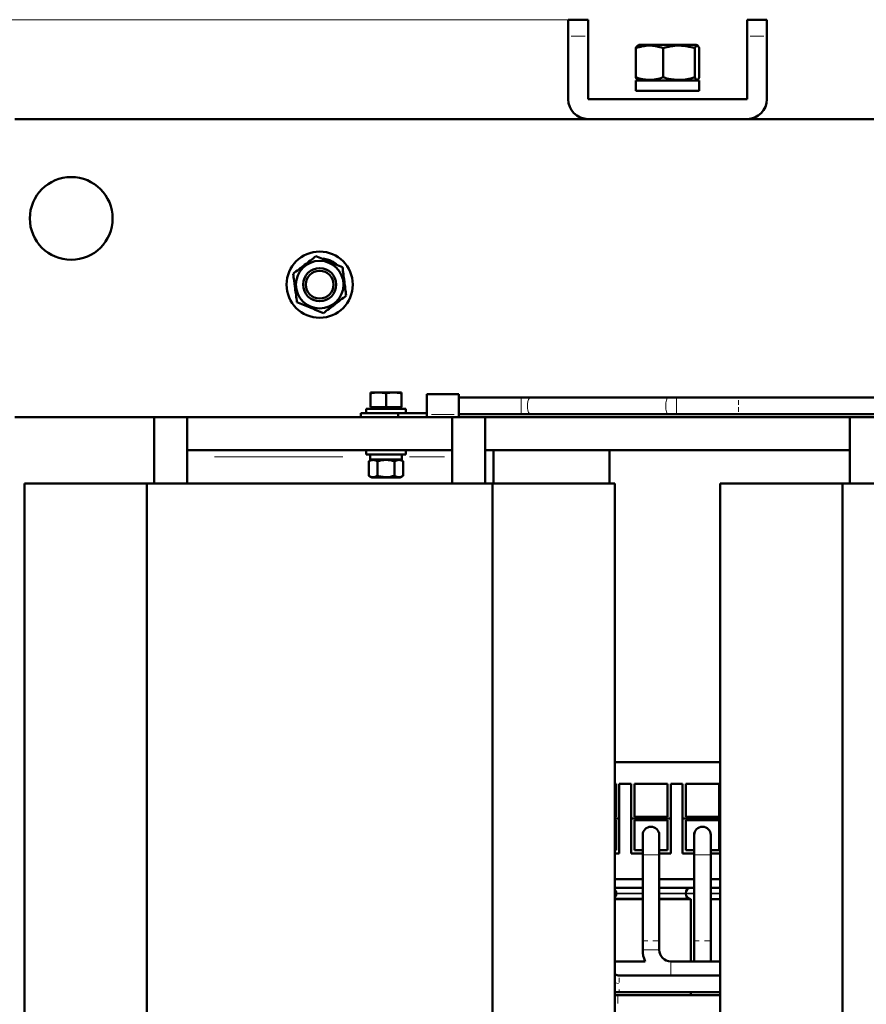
# Model space of a CAD drawing. Header units: millimetres. Extents: x 0 to 1485, y 0 to 2100.
# Tile 4 of 6: x 497 to 752, y 830 to 1127. Entities that reach past the tile are written whole.
import ezdxf

# ---------------------------------------------------------------- set-up
doc = ezdxf.new("R2010")
doc.units = ezdxf.units.MM
doc.header["$LTSCALE"] = 5
doc.linetypes.add('SLD-Сплошная', pattern=[0])
doc.styles.add('SLDTEXTSTYLE0', font='TXT', dxfattribs={"width": 0.7})
doc.styles.add('SLDTEXTSTYLE1', font='TXT', dxfattribs={"width": 0.7, "bigfont": 'bigfont'})
doc.dimstyles.new('SLDDIMSTYLE0', dxfattribs={"dimtxt": 25, "dimasz": 25, "dimexe": 0, "dimexo": 0.0625, "dimgap": 6.25, "dimtad": 2, "dimdec": 1, "dimrnd": 1e-09, "dimzin": 12, "dimdsep": 46, "dimtxsty": 'SLDTEXTSTYLE0', "dimsah": 1, "dimcen": 0.09, "dimadec": 0, "dimazin": 3, "dimtfac": 1, "dimtdec": 3, "dimtofl": 0, "dimtmove": 0, "dimatfit": 3, "dimfxl": 1, "dimfrac": 2, "dimtolj": 1, "dimtzin": 12, "dimarcsym": 0})

# ---------------------------------------------------------------- blocks, each defined once
blk = doc.blocks.new('_D')
at = {"color": 7, "linetype": 'SLD-Сплошная', "lineweight": 0}
for p, q in [((492.14, 1010.41), (492.14, 352.46)), ((1111.05, 846.27), (1111.05, 352.46)), ((492.14, 357.46), (1111.05, 357.46))]:
    blk.add_line(p, q, dxfattribs=at)
at = {"color": 7, "linetype": 'SLD-Сплошная', "lineweight": 18}
for points in [[(492.14, 357.46), (517.14, 353.61), (517.14, 361.3)], [(1111.05, 357.46), (1086.05, 361.3), (1086.05, 353.61)]]:
    blk.add_solid(points, dxfattribs=at)
at = {"color": 7, "linetype": 'SLD-Сплошная', "lineweight": 18, "insert": (791.82, 389.68), "char_height": 25, "attachment_point": 1, "style": 'SLDTEXTSTYLE1'}
blk.add_mtext('Ш', dxfattribs=at)
blk = doc.blocks.new('_D_1')
at = {"color": 7, "linetype": 'SLD-Сплошная', "lineweight": 0}
for p, q in [((662.09, 1127.46), (397.14, 1127.46)), ((402.14, 447.46), (402.14, 1127.46)), ((652.09, 447.46), (397.14, 447.46))]:
    blk.add_line(p, q, dxfattribs=at)
at = {"color": 7, "linetype": 'SLD-Сплошная', "lineweight": 18}
for points in [[(402.14, 1127.46), (398.3, 1102.46), (405.99, 1102.46)], [(402.14, 447.46), (405.99, 472.46), (398.3, 472.46)]]:
    blk.add_solid(points, dxfattribs=at)
at = {"color": 7, "linetype": 'SLD-Сплошная', "lineweight": 18, "insert": (369.92, 779.45), "char_height": 25, "attachment_point": 1, "rotation": 90, "style": 'SLDTEXTSTYLE1'}
blk.add_mtext('В', dxfattribs=at)

msp = doc.modelspace()

# ---------------------------------------------------------------- linework, layer by layer
at = {"color": 7, "linetype": 'SLD-Сплошная', "lineweight": 50}
for p, q in [((668.14, 1127.46), (662.14, 1127.46)), ((662.14, 1127.46), (662.14, 1122.46)), ((668.14, 1127.46), (668.14, 1122.46)), ((716.14, 1127.46), (722.14, 1127.46)), ((716.14, 1122.46), (716.14, 1127.46)), ((722.14, 1127.46), (722.14, 1122.46)), ((662.14, 1103.46), (662.14, 1122.46)), ((668.14, 1122.46), (668.14, 1103.46)), ((716.14, 1103.46), (716.14, 1122.46)), ((722.14, 1122.46), (722.14, 1103.46)), ((682.55, 1110.08), (682.55, 1118.84)), ((683.05, 1119.59), (683.04, 1119.58)), ((683.52, 1119.86), (683.05, 1119.59)), ((700.77, 1119.86), (683.52, 1119.86)), ((690.79, 1110.08), (690.79, 1118.84)), ((700.39, 1110.08), (700.39, 1118.84)), ((701.24, 1119.59), (700.77, 1119.86)), ((701.74, 1110.08), (701.74, 1118.84)), ((682.59, 1109.06), (682.59, 1105.96)), ((701.69, 1109.06), (682.59, 1109.06)), ((683.07, 1109.32), (683.52, 1109.06)), ((700.77, 1109.06), (701.22, 1109.32)), ((701.69, 1105.96), (701.69, 1109.06)), ((701.69, 1105.96), (682.59, 1105.96)), ((668.14, 1103.46), (716.14, 1103.46)), ((495.14, 1097.46), (668.14, 1097.46)), ((716.14, 1097.46), (668.14, 1097.46)), ((716.14, 1097.46), (878.14, 1097.46)), ((590.02, 1054.38), (590.19, 1054.81)), ((591.52, 1054.11), (592.2, 1053.61)), ((604.83, 1014.9), (602.5, 1014.9)), ((602.5, 1010.52), (602.5, 1014.64)), ((609.5, 1014.9), (604.83, 1014.9)), ((607.17, 1010.52), (607.17, 1014.64)), ((611.84, 1014.9), (609.5, 1014.9)), ((611.84, 1014.64), (611.84, 1010.52)), ((629.16, 1014.39), (619.45, 1014.39)), ((647.93, 1013.35), (629.16, 1013.35)), ((650.54, 1013.35), (647.93, 1013.35)), ((692.29, 1013.35), (650.54, 1013.35)), ((694.9, 1013.35), (692.29, 1013.35)), ((713.57, 1013.35), (694.9, 1013.35)), ((1098.55, 1013.35), (713.57, 1013.35)), ((599.54, 1008.63), (599.54, 1007.46)), ((601.17, 1009.92), (601.17, 1008.67)), ((601.17, 1009.92), (607.17, 1009.92)), ((602.5, 1010.52), (604.83, 1010.52)), ((604.17, 1008.67), (604.17, 1008.63)), ((604.83, 1010.52), (607.17, 1010.52)), ((607.17, 1010.52), (609.5, 1010.52)), ((607.17, 1009.92), (613.17, 1009.92)), ((609.5, 1010.52), (611.84, 1010.52)), ((610.17, 1008.63), (610.17, 1008.67)), ((610.85, 1007.46), (610.85, 1008.63)), ((611.3, 1009.92), (611.84, 1010.52)), ((613.17, 1008.67), (613.17, 1009.92)), ((629.16, 1008.35), (647.93, 1008.35)), ((647.93, 1008.35), (650.54, 1008.35)), ((650.54, 1008.35), (692.29, 1008.35)), ((692.29, 1008.35), (694.9, 1008.35)), ((694.9, 1008.35), (713.57, 1008.35)), ((713.57, 1008.35), (1098.55, 1008.35)), ((547.14, 1007.46), (495.14, 1007.46)), ((537.14, 987.46), (537.14, 1007.46)), ((547.14, 1007.46), (627.14, 1007.46)), ((547.14, 1007.46), (547.14, 997.46)), ((627.14, 997.46), (627.14, 1007.46)), ((627.14, 1007.45), (629.16, 1007.45)), ((757.14, 1007.46), (629.16, 1007.46)), ((637.14, 1007.46), (637.14, 987.46)), ((747.14, 987.46), (747.14, 1007.46)), ((547.14, 997.46), (627.14, 997.46)), ((547.14, 997.46), (547.14, 995.46)), ((601.17, 997.45), (601.17, 996.2)), ((607.17, 997.45), (601.17, 997.45)), ((601.17, 996.2), (607.17, 996.2)), ((602.39, 996.2), (602.39, 994.65)), ((604.17, 997.46), (604.17, 997.45)), ((613.17, 997.45), (607.17, 997.45)), ((607.17, 996.2), (613.17, 996.2)), ((610.17, 997.45), (610.17, 997.46)), ((611.94, 994.65), (611.94, 996.2)), ((613.17, 996.2), (613.17, 997.45)), ((627.14, 997.46), (627.14, 995.46)), ((637.14, 997.46), (747.14, 997.46)), ((639.64, 997.46), (639.64, 987.46)), ((674.64, 987.46), (674.64, 997.46)), ((547.14, 995.46), (547.14, 987.46)), ((602.86, 994.65), (601.97, 994.14)), ((601.97, 989.76), (601.97, 994.14)), ((611.94, 994.65), (602.39, 994.65)), ((604.57, 989.76), (604.57, 994.14)), ((609.77, 989.76), (609.77, 994.14)), ((612.37, 994.14), (611.48, 994.65)), ((612.37, 994.14), (612.37, 989.76)), ((627.14, 995.46), (627.14, 987.46)), ((498.03, 987.46), (498.03, 607.46)), ((498.03, 987.46), (534.97, 987.46)), ((534.97, 607.46), (534.97, 987.46)), ((534.97, 987.46), (639.32, 987.46)), ((601.97, 989.76), (602.86, 989.25)), ((607.17, 989.25), (602.86, 989.25)), ((611.48, 989.25), (607.17, 989.25)), ((611.48, 989.25), (612.37, 989.76)), ((639.32, 987.46), (639.32, 607.46)), ((639.32, 987.46), (676.26, 987.46)), ((676.26, 607.46), (676.26, 987.46)), ((708.03, 987.46), (708.03, 607.46)), ((708.03, 987.46), (744.97, 987.46)), ((744.97, 607.46), (744.97, 987.46)), ((744.97, 987.46), (849.32, 987.46)), ((676.26, 903.26), (708.03, 903.26)), ((676.59, 896.76), (676.26, 896.76)), ((676.59, 886.76), (676.59, 896.76)), ((677.59, 896.76), (681.14, 896.76)), ((677.59, 896.76), (677.59, 886.26)), ((681.14, 886.26), (681.14, 896.76)), ((692.14, 896.76), (682.14, 896.76)), ((682.14, 896.76), (682.14, 886.76)), ((692.14, 886.76), (692.14, 896.76)), ((693.14, 896.76), (696.69, 896.76)), ((693.14, 896.76), (693.14, 886.26)), ((696.69, 886.26), (696.69, 896.76)), ((707.69, 896.76), (697.69, 896.76)), ((697.69, 896.76), (697.69, 886.76)), ((707.69, 886.76), (707.69, 896.76)), ((676.26, 886.76), (676.59, 886.76)), ((677.59, 886.26), (676.26, 886.26)), ((677.59, 875.76), (677.59, 886.26)), ((693.14, 886.26), (681.14, 886.26)), ((681.14, 886.26), (681.14, 875.76)), ((682.14, 886.76), (692.14, 886.76)), ((693.14, 886.26), (693.14, 875.76)), ((696.69, 886.26), (696.69, 875.76)), ((708.03, 886.26), (696.69, 886.26)), ((697.69, 886.76), (707.69, 886.76)), ((676.26, 885.76), (676.59, 885.76)), ((676.59, 885.76), (676.59, 876.76)), ((692.14, 885.76), (682.14, 885.76)), ((682.14, 885.76), (682.14, 876.76)), ((692.14, 876.76), (692.14, 885.76)), ((697.69, 885.76), (707.69, 885.76)), ((697.69, 876.76), (697.69, 885.76)), ((707.69, 885.76), (707.69, 876.76)), ((684.64, 882.06), (684.64, 881.43)), ((684.64, 882.06), (684.76, 882.06)), ((684.64, 881.31), (684.64, 875.31)), ((689.53, 882.06), (689.64, 882.06)), ((689.64, 880.56), (689.64, 882.06)), ((689.64, 875.31), (689.64, 881.31)), ((689.64, 880.56), (689.64, 880.56)), ((700.16, 882.06), (700.16, 880.56)), ((700.16, 882.06), (700.31, 882.06)), ((700.16, 880.56), (700.19, 880.56)), ((700.19, 881.31), (700.19, 875.31)), ((705.08, 882.06), (705.16, 882.06)), ((705.16, 881.72), (705.16, 882.06)), ((705.19, 875.31), (705.19, 881.31)), ((676.59, 876.76), (676.26, 876.76)), ((677.59, 875.76), (676.26, 875.76)), ((681.14, 875.76), (684.64, 875.76)), ((682.14, 876.76), (684.64, 876.76)), ((684.64, 875.31), (684.64, 849.36)), ((689.64, 876.76), (692.14, 876.76)), ((689.64, 875.76), (693.14, 875.76)), ((689.64, 849.36), (689.64, 875.31)), ((700.19, 875.76), (696.69, 875.76)), ((700.19, 876.76), (697.69, 876.76)), ((700.19, 875.31), (700.19, 849.36)), ((707.69, 876.76), (705.19, 876.76)), ((708.03, 875.76), (705.19, 875.76)), ((705.19, 849.36), (705.19, 875.31)), ((676.14, 865.34), (684.64, 865.34)), ((684.64, 867.96), (676.26, 867.96)), ((700.19, 867.96), (689.64, 867.96)), ((689.64, 865.34), (699.22, 865.34)), ((699.22, 865.34), (700.19, 865.34)), ((708.03, 867.96), (705.19, 867.96)), ((705.19, 865.34), (708.03, 865.34)), ((676.64, 863.53), (676.64, 863.76)), ((697.64, 863.76), (697.64, 863.53)), ((684.64, 861.98), (676.14, 861.98)), ((676.14, 861.96), (684.64, 861.96)), ((698.97, 861.98), (689.64, 861.98)), ((689.64, 861.96), (699.22, 861.96)), ((699.14, 861.96), (699.14, 843.15)), ((705.19, 861.96), (708.03, 861.96)), ((684.64, 849.36), (684.64, 846.65)), ((689.64, 846.65), (689.64, 849.36)), ((700.19, 849.36), (700.19, 843.15)), ((705.19, 843.15), (705.19, 849.36)), ((685.4, 843.15), (676.26, 843.15)), ((708.03, 843.15), (693.14, 843.15)), ((708.03, 843.15), (693.14, 843.15)), ((708.03, 838.85), (677.19, 838.87)), ((708.03, 838.88), (677.58, 838.9)), ((676.26, 833.87), (708.03, 833.85)), ((676.26, 833.82), (708.03, 833.82)), ((676.26, 832.96), (677.14, 832.96)), ((677.14, 832.96), (708.03, 832.96)), ((699.14, 833.82), (699.14, 832.96))]:
    msp.add_line(p, q, dxfattribs=at)
at = {"color": 8, "linetype": 'SLD-Сплошная', "lineweight": 18}
for p, q in [((663.04, 1122.46), (667.24, 1122.46)), ((717.04, 1122.46), (721.24, 1122.46)), ((694.9, 1013.35), (694.9, 1008.35)), ((627.7, 1008.24), (620.9, 1008.24)), ((594.11, 995.46), (555.43, 995.46)), ((624.86, 995.46), (614.22, 995.46)), ((684.64, 875.31), (687.14, 875.31)), ((687.14, 875.31), (689.64, 875.31)), ((700.19, 875.31), (702.69, 875.31)), ((702.69, 875.31), (705.19, 875.31)), ((676.64, 863.76), (676.26, 863.76)), ((676.64, 863.53), (676.26, 863.53)), ((684.64, 863.76), (676.64, 863.76)), ((684.64, 863.53), (676.64, 863.53)), ((697.64, 863.76), (689.64, 863.76)), ((697.64, 863.53), (689.64, 863.53)), ((700.19, 863.76), (697.64, 863.76)), ((700.19, 863.53), (697.64, 863.53)), ((708.03, 863.76), (705.19, 863.76)), ((708.03, 863.53), (705.19, 863.53)), ((684.64, 846.65), (689.64, 846.65)), ((693.14, 838.89), (693.14, 843.15)), ((676.36, 836.63), (677.37, 836.44)), ((677.14, 832.51), (677.14, 830.41))]:
    msp.add_line(p, q, dxfattribs=at)
at = {"color": 7, "linetype": 'SLD-Сплошная', "lineweight": 50, "flags": 128}
msp.add_lwpolyline([(588.06, 1055.36), (588.59, 1055.28), (590.19, 1054.81)], dxfattribs=at)
at = {"color": 8, "linetype": 'SLD-Сплошная', "lineweight": 18, "flags": 128}
for points in [[(647.93, 1013.35), (647.93, 1013.16), (647.93, 1012.62), (647.93, 1011.81), (647.93, 1010.85), (647.93, 1009.89), (647.93, 1009.08), (647.93, 1008.54), (647.93, 1008.35), (647.93, 1008.35)], [(692.29, 1013.35), (692.04, 1013.16), (691.83, 1012.62), (691.68, 1011.81), (691.63, 1010.85), (691.68, 1009.89), (691.83, 1009.08), (692.04, 1008.54), (692.29, 1008.35), (692.29, 1008.35)]]:
    msp.add_lwpolyline(points, dxfattribs=at)
at = {"color": 7, "linetype": 'SLD-Сплошная', "lineweight": 50}
for centre, radius in [((512.14, 1067.46), 12.5), ((587.14, 1047.46), 10), ((587.14, 1047.46), 7.19), ((587.14, 1047.46), 5), ((587.14, 1047.46), 4.17)]:
    msp.add_circle(centre, radius, dxfattribs=at)
for centre, radius, start, end in [((668.14, 1103.46), 6, 180, 270), ((716.14, 1103.46), 6, 270, 0), ((587.14, 1047.46), 7.96, 56.6755, 67.4773), ((687.14, 881.31), 2.5, 90, 180), ((687.14, 881.31), 2.5, 0, 90), ((702.69, 881.31), 2.5, 90, 180), ((702.69, 881.31), 2.5, 0, 90), ((699.22, 863.76), 1.58, 90, 180), ((675.07, 863.76), 1.58, 0, 40.895), ((675.07, 863.53), 1.58, 319.105, 0), ((699.22, 863.53), 1.58, 180, 267.1939), ((693.14, 846.65), 8.5, 180, 204.3157), ((693.14, 846.65), 3.5, 180, 270)]:
    msp.add_arc(centre, radius, start, end, dxfattribs=at)
at = {"color": 8, "linetype": 'SLD-Сплошная', "lineweight": 18}
for centre, start, end in [((652.77, 1011.43), 139.2759, 191.4259), ((652.77, 1010.27), 168.5741, 220.7241)]:
    msp.add_arc(centre, 2.94, start, end, dxfattribs=at)
at = {"color": 7, "linetype": 'SLD-Сплошная', "lineweight": 50}
for points, knots in [([(682.55, 1118.84), (683.22, 1119.08), (683.9, 1119.28), (685.27, 1119.56), (685.96, 1119.64), (687.01, 1119.64), (687.36, 1119.62), (688.06, 1119.55), (688.41, 1119.49), (689.44, 1119.28), (690.12, 1119.08), (690.79, 1118.84)], [0, 0, 0, 0, 0.25, 0.25, 0.5, 0.5, 0.625, 0.625, 0.75, 0.75, 1, 1, 1, 1]), ([(683.07, 1119.56), (683, 1119.52), (682.82, 1119.42), (682.65, 1119.06), (682.55, 1118.84)], [0, 0, 0, 0, 0.394844, 1, 1, 1, 1]), ([(690.79, 1118.84), (691.58, 1119.08), (692.37, 1119.28), (693.97, 1119.56), (694.77, 1119.64), (695.99, 1119.64), (696.39, 1119.62), (697.21, 1119.55), (697.61, 1119.49), (698.82, 1119.28), (699.61, 1119.08), (700.39, 1118.84)], [0, 0, 0, 0, 0.25, 0.25, 0.5, 0.5, 0.625, 0.625, 0.75, 0.75, 1, 1, 1, 1]), ([(700.39, 1118.84), (700.5, 1119.08), (700.61, 1119.28), (700.84, 1119.56), (700.95, 1119.64), (701.12, 1119.64), (701.18, 1119.62), (701.3, 1119.55), (701.35, 1119.49), (701.52, 1119.28), (701.63, 1119.08), (701.74, 1118.84)], [0, 0, 0, 0, 0.25, 0.25, 0.5, 0.5, 0.625, 0.625, 0.75, 0.75, 1, 1, 1, 1]), ([(690.79, 1110.08), (690.12, 1109.83), (689.44, 1109.63), (688.07, 1109.35), (687.38, 1109.27), (686.33, 1109.27), (685.97, 1109.29), (685.28, 1109.37), (684.93, 1109.42), (683.9, 1109.63), (683.22, 1109.83), (682.55, 1110.08)], [0, 0, 0, 0, 0.25, 0.25, 0.5, 0.5, 0.625, 0.625, 0.75, 0.75, 1, 1, 1, 1]), ([(700.39, 1110.08), (699.61, 1109.83), (698.82, 1109.63), (697.22, 1109.35), (696.42, 1109.27), (695.19, 1109.27), (694.78, 1109.29), (693.97, 1109.37), (693.57, 1109.42), (692.37, 1109.63), (691.58, 1109.83), (690.79, 1110.08)], [0, 0, 0, 0, 0.25, 0.25, 0.5, 0.5, 0.625, 0.625, 0.75, 0.75, 1, 1, 1, 1]), ([(701.74, 1110.08), (701.63, 1109.83), (701.52, 1109.63), (701.3, 1109.35), (701.18, 1109.27), (700.95, 1109.27), (700.84, 1109.35), (700.61, 1109.63), (700.5, 1109.83), (700.39, 1110.08)], [0, 0, 0, 0, 0.25, 0.25, 0.5, 0.5, 0.75, 0.75, 1, 1, 1, 1]), ([(586.02, 1056.04), (585.46, 1055.61), (584.89, 1055.18), (583.75, 1054.3), (583.17, 1053.86), (582.3, 1053.19), (582, 1052.96), (581.42, 1052.52), (581.13, 1052.3), (580.27, 1051.64), (579.71, 1051.2), (579.14, 1050.77)], [0, 0, 0, 0, 0.25, 0.25, 0.5, 0.5, 0.625, 0.625, 0.75, 0.75, 1, 1, 1, 1]), ([(594.02, 1052.73), (593.36, 1053), (592.71, 1053.27), (591.38, 1053.82), (590.71, 1054.1), (589.69, 1054.52), (589.34, 1054.66), (588.67, 1054.94), (588.33, 1055.08), (587.33, 1055.5), (586.67, 1055.77), (586.02, 1056.04)], [0, 0, 0, 0, 0.25, 0.25, 0.5, 0.5, 0.625, 0.625, 0.75, 0.75, 1, 1, 1, 1]), ([(595.14, 1044.14), (595.05, 1044.84), (594.96, 1045.55), (594.77, 1046.98), (594.68, 1047.71), (594.49, 1049.16), (594.39, 1049.88), (594.2, 1051.31), (594.11, 1052.03), (594.02, 1052.73)], [0, 0, 0, 0, 0.25, 0.25, 0.5, 0.5, 0.75, 0.75, 1, 1, 1, 1]), ([(579.14, 1050.77), (579.24, 1050.07), (579.33, 1049.37), (579.52, 1047.93), (579.61, 1047.2), (579.8, 1045.75), (579.9, 1045.03), (580.09, 1043.6), (580.18, 1042.89), (580.27, 1042.19)], [0, 0, 0, 0, 0.25, 0.25, 0.5, 0.5, 0.75, 0.75, 1, 1, 1, 1]), ([(588.27, 1038.87), (588.83, 1039.3), (589.4, 1039.73), (590.54, 1040.61), (591.12, 1041.05), (591.99, 1041.72), (592.29, 1041.95), (592.87, 1042.39), (593.16, 1042.62), (594.02, 1043.27), (594.58, 1043.71), (595.14, 1044.14)], [0, 0, 0, 0, 0.25, 0.25, 0.5, 0.5, 0.625, 0.625, 0.75, 0.75, 1, 1, 1, 1]), ([(580.27, 1042.19), (580.93, 1041.92), (581.58, 1041.64), (582.91, 1041.09), (583.58, 1040.81), (584.6, 1040.39), (584.95, 1040.25), (585.62, 1039.97), (585.96, 1039.83), (586.96, 1039.41), (587.62, 1039.14), (588.27, 1038.87)], [0, 0, 0, 0, 0.25, 0.25, 0.5, 0.5, 0.625, 0.625, 0.75, 0.75, 1, 1, 1, 1]), ([(619.45, 1008.24), (619.45, 1008.82), (619.45, 1009.46), (619.45, 1010.74), (619.45, 1011.38), (619.45, 1012.55), (619.45, 1013.07), (619.45, 1013.91), (619.45, 1014.22), (619.45, 1014.39)], [0, 0, 0, 0, 0.25, 0.25, 0.5, 0.5, 0.75, 0.75, 1, 1, 1, 1]), ([(629.16, 1014.39), (629.16, 1014.37), (629.16, 1014.34), (629.16, 1014.27), (629.16, 1014.2), (629.16, 1014.12), (629.16, 1013.99), (629.16, 1013.79), (629.16, 1013.5), (629.16, 1013.16), (629.16, 1012.67), (629.16, 1011.98), (629.16, 1011.22), (629.16, 1010.59), (629.16, 1010.1), (629.16, 1009.61), (629.16, 1009.19), (629.16, 1008.83), (629.16, 1008.53), (629.16, 1008.34), (629.16, 1008.24)], [0, 0, 0, 0, 0.024741, 0.049424, 0.074095, 0.0988, 0.123584, 0.186783, 0.250119, 0.313317, 0.376654, 0.500008, 0.623362, 0.686562, 0.749897, 0.813096, 0.876432, 0.917627, 0.958745, 1, 1, 1, 1]), ([(599.54, 1008.63), (599.54, 1008.63), (599.74, 1008.63), (600.5, 1008.63), (601.07, 1008.63), (602.48, 1008.63), (603.33, 1008.63), (605.17, 1008.63), (606.17, 1008.63), (607.17, 1008.63)], [0, 0, 0, 0, 0.25, 0.25, 0.5, 0.5, 0.75, 0.75, 1, 1, 1, 1]), ([(607.17, 1008.63), (607.81, 1008.63), (608.45, 1008.63), (609.69, 1008.63), (610.29, 1008.63), (610.85, 1008.63)], [0, 0, 0, 0, 0.5, 0.5, 1, 1, 1, 1]), ([(610.85, 1008.63), (610.99, 1008.63), (611.25, 1008.63), (611.65, 1008.63), (612.05, 1008.63), (612.46, 1008.63), (612.87, 1008.63), (613.29, 1008.63), (613.71, 1008.63), (614.13, 1008.63), (614.56, 1008.63), (615.14, 1008.63), (615.87, 1008.63), (616.75, 1008.63), (617.64, 1008.63), (618.54, 1008.63), (619.14, 1008.63), (619.45, 1008.63)], [0, 0, 0, 0, 0.050138, 0.100181, 0.150152, 0.200076, 0.249977, 0.299882, 0.349813, 0.399796, 0.449855, 0.500015, 0.60019, 0.700079, 0.799878, 0.899787, 1, 1, 1, 1]), ([(619.45, 1007.46), (619.45, 1007.47), (619.45, 1007.55), (619.45, 1007.82), (619.45, 1008.02), (619.45, 1008.24)], [0, 0, 0, 0, 0.5, 0.5, 1, 1, 1, 1]), ([(629.16, 1008.24), (629.16, 1008.21), (629.16, 1008.16), (629.16, 1008.08), (629.16, 1008), (629.16, 1007.9), (629.16, 1007.78), (629.16, 1007.66), (629.16, 1007.57), (629.16, 1007.5), (629.16, 1007.46), (629.16, 1007.46), (629.16, 1007.45)], [0, 0, 0, 0, 0.06129, 0.12237, 0.183532, 0.245068, 0.372239, 0.500069, 0.627231, 0.755071, 0.877362, 1, 1, 1, 1]), ([(601.97, 994.14), (602.4, 994.38), (602.83, 994.54), (603.49, 994.54), (603.71, 994.5), (604.14, 994.36), (604.36, 994.26), (604.57, 994.14)], [0, 0, 0, 0, 0.5, 0.5, 0.75, 0.75, 1, 1, 1, 1]), ([(604.57, 994.14), (605.42, 994.38), (606.28, 994.54), (608.06, 994.54), (608.92, 994.38), (609.77, 994.14)], [0, 0, 0, 0, 0.5, 0.5, 1, 1, 1, 1]), ([(609.77, 994.14), (610.19, 994.38), (610.62, 994.54), (611.28, 994.54), (611.51, 994.5), (611.94, 994.36), (612.15, 994.26), (612.37, 994.14)], [0, 0, 0, 0, 0.5, 0.5, 0.75, 0.75, 1, 1, 1, 1]), ([(604.57, 989.76), (604.15, 989.51), (603.72, 989.35), (603.05, 989.35), (602.83, 989.39), (602.4, 989.53), (602.19, 989.63), (601.97, 989.76)], [0, 0, 0, 0, 0.5, 0.5, 0.75, 0.75, 1, 1, 1, 1]), ([(609.77, 989.76), (608.92, 989.51), (608.06, 989.35), (606.73, 989.35), (606.29, 989.39), (605.42, 989.53), (605, 989.63), (604.57, 989.76)], [0, 0, 0, 0, 0.5, 0.5, 0.75, 0.75, 1, 1, 1, 1]), ([(612.37, 989.76), (611.94, 989.51), (611.51, 989.35), (610.85, 989.35), (610.63, 989.39), (610.19, 989.53), (609.98, 989.63), (609.77, 989.76)], [0, 0, 0, 0, 0.5, 0.5, 0.75, 0.75, 1, 1, 1, 1]), ([(677.58, 838.9), (677.14, 838.93), (676.63, 838.96), (676.19, 839.2), (676.14, 839.22)], [0, 0, 0, 0, 0.887799, 1, 1, 1, 1])]:
    msp.add_open_spline(points, degree=3, knots=knots, dxfattribs=at)
for points in [[(682.55, 1110.08), (682.72, 1109.7), (682.89, 1109.42), (683.07, 1109.32)], [(602.5, 1014.64), (603.27, 1014.8), (604.05, 1014.9), (604.83, 1014.9)], [(602.5, 1014.9), (602.5, 1014.9), (602.5, 1014.8), (602.5, 1014.64)], [(604.83, 1014.9), (605.62, 1014.9), (606.4, 1014.8), (607.17, 1014.64)], [(607.17, 1014.64), (607.94, 1014.8), (608.72, 1014.9), (609.5, 1014.9)], [(609.5, 1014.9), (610.29, 1014.9), (611.07, 1014.8), (611.84, 1014.64)], [(611.84, 1014.64), (611.84, 1014.8), (611.84, 1014.9), (611.84, 1014.9)]]:
    msp.add_open_spline(points, degree=3, dxfattribs=at)
at = {"color": 8, "linetype": 'SLD-Сплошная', "lineweight": 18}
for points, knots in [([(713.57, 1011.22), (713.57, 1011.42), (713.57, 1011.95), (713.57, 1012.36), (713.57, 1012.62)], [0, 0, 0, 0, 0.381022, 1, 1, 1, 1]), ([(713.57, 1010.48), (713.57, 1010.28), (713.57, 1009.75), (713.57, 1009.34), (713.57, 1009.08)], [0, 0, 0, 0, 0.381022, 1, 1, 1, 1]), ([(684.76, 849.36), (684.78, 849.36), (684.84, 849.36), (685.33, 849.36), (685.9, 849.36), (686.19, 849.36)], [0, 0, 0, 0, 0.166667, 0.583333, 1, 1, 1, 1]), ([(687.72, 849.36), (687.85, 849.36), (688.3, 849.36), (688.97, 849.36), (689.29, 849.36), (689.45, 849.36)], [0, 0, 0, 0, 0.166667, 0.583333, 1, 1, 1, 1]), ([(700.31, 849.36), (700.33, 849.36), (700.39, 849.36), (700.88, 849.36), (701.45, 849.36), (701.74, 849.36)], [0, 0, 0, 0, 0.166667, 0.583333, 1, 1, 1, 1]), ([(703.27, 849.36), (703.4, 849.36), (703.85, 849.36), (704.52, 849.36), (704.84, 849.36), (705, 849.36)], [0, 0, 0, 0, 0.166667, 0.583333, 1, 1, 1, 1]), ([(677.58, 836.76), (677.58, 836.97), (677.58, 837.5), (677.58, 837.91), (677.58, 838.16)], [0, 0, 0, 0, 0.38102, 1, 1, 1, 1]), ([(677.58, 833.97), (677.58, 834), (677.58, 834.06), (677.58, 834.41), (677.58, 834.63)], [0, 0, 0, 0, 0.38102, 1, 1, 1, 1])]:
    msp.add_open_spline(points, degree=3, knots=knots, dxfattribs=at)

# ---------------------------------------------------------------- dimensions: what is measured, and where the dimension line sits
at = {"color": 7, "linetype": 'SLD-Сплошная', "lineweight": 18}
dim = msp.add_linear_dim(base=(402.14, 1127.46), p1=(652.14, 447.46), p2=(662.14, 1127.46), angle=90, text='В', dimstyle='SLDDIMSTYLE0', dxfattribs=at)
dim.commit()
dim.dimension.update_dxf_attribs({"geometry": '_D_1', "text_midpoint": (402.14, 787.46), "dimtype": 160})
dim = msp.add_linear_dim(base=(1111.05, 357.46), p1=(492.14, 1010.46), p2=(1111.05, 846.32), text='Ш', dimstyle='SLDDIMSTYLE0', dxfattribs=at)
dim.commit()
dim.dimension.update_dxf_attribs({"geometry": '_D', "text_midpoint": (801.6, 357.46), "dimtype": 160})

doc.saveas('drawing.dxf')
